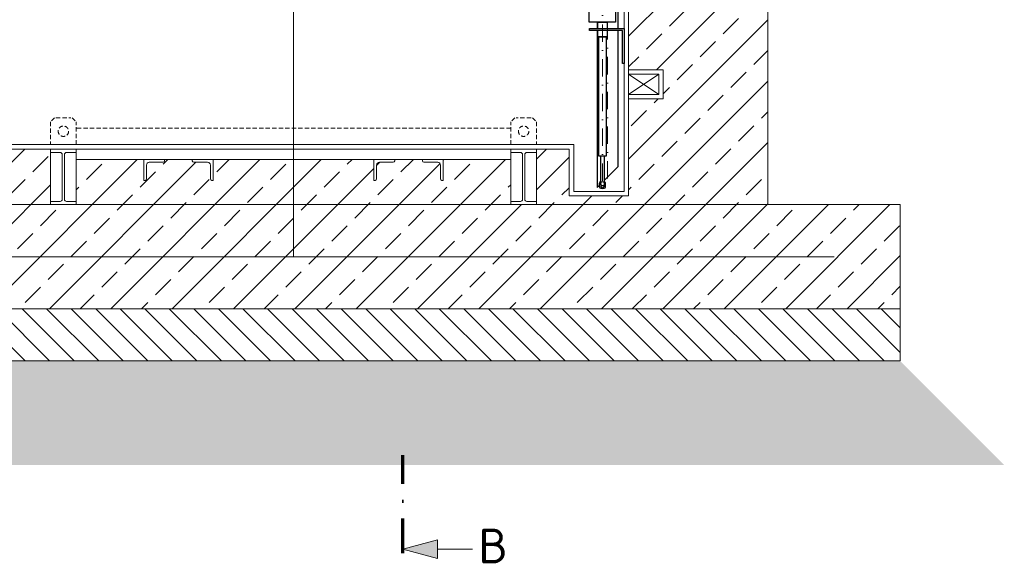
# Model space of a CAD drawing. Header units: millimetres. Extents: x -89243 to 29100, y -5468 to 8855.
# Tile 15 of 23: x 19521 to 22358, y -1783 to -217. Entities that reach past the tile are written whole.
import ezdxf
from ezdxf.enums import TextEntityAlignment as Align

# ---------------------------------------------------------------- set-up
doc = ezdxf.new("R2010")
doc.units = ezdxf.units.MM
doc.header["$MEASUREMENT"] = 0
for name, pattern in [('HIDDEN', [0.375, 0.25, -0.125]), ('STRICHPUNKT2', [0.5, 0.25, -0.125, 0, -0.125]), ('STRICHPUNKTX2', [2, 1, -0.5, 0, -0.5])]:
    doc.linetypes.add(name, pattern=pattern)
for name, color, linetype, lineweight in [('P------T7', 7, 'Continuous', 18), ('P-BS----Bem', 7, 'Continuous', 18), ('P-BS---Schnitt', 7, 'Continuous', 18), ('P-SSLEIX', 7, 'STRICHPUNKT2', 18), ('Verz. Bandstahl 30x3_5mm im Beton', 5, 'GRENZE1', 18)]:
    doc.layers.add(name, color=color, linetype=linetype, lineweight=lineweight)
doc.layers.add('P-MU050ENTL', color=7, linetype='Continuous')
doc.styles.get("Standard").update_dxf_attribs({"font": 'isocpeur.ttf'})
doc.linetypes.add('GRENZE1', pattern='A,6.35,-2.54,[133,ltypeshp.shx,S=2.54,R=0,X=-2.54,Y=0],-2.54,25.4', length=36.83)
doc.dimstyles.new('Kopie von ISO-25', dxfattribs={"dimscale": 20, "dimtxt": 2.5, "dimasz": 3, "dimexe": 1.25, "dimexo": 0.625, "dimgap": 1, "dimtad": 1, "dimtxsty": 'Standard', "dimcen": 2.5, "dimadec": 0, "dimazin": 0, "dimtfac": 1, "dimtmove": 0, "dimatfit": 1, "dimfxl": 0, "dimarcsym": 0})

# ---------------------------------------------------------------- blocks, each defined once
blk = doc.blocks.new('_Oblique')
at = {"color": 0, "linetype": 'ByBlock', "lineweight": -2}
blk.add_line((-0.5, -0.5), (0.5, 0.5), dxfattribs=at)
blk = doc.blocks.new('*D15')
at = {"layer": 'Defpoints', "color": 0, "lineweight": 0, "transparency": 16777216}
for p in [(19630, 1771.2), (18071.4, -576.8), (19836.4, -576.8)]:
    blk.add_point(p, dxfattribs=at)
at = {"layer": 'P-BS----Bem', "color": 0, "lineweight": -2, "transparency": 16777216}
for p, q in [((19030, 1771.2), (18046.4, 1771.2)), ((18071.4, 1771.2), (18071.4, -576.8)), ((19236.4, -576.8), (18046.4, -576.8))]:
    blk.add_line(p, q, dxfattribs=at)
at = {"layer": 'P-BS----Bem', "color": 0, "lineweight": -2, "transparency": 16777216, "xscale": 60, "yscale": 60, "zscale": 60}
for p, rotation in [((18071.4, 1771.2), 90), ((18071.4, -576.8), 270)]:
    blk.add_blockref('_Oblique', p, dxfattribs=dict(at, rotation=rotation))
at = {"layer": 'P-BS----Bem', "color": 0, "transparency": 16777216, "insert": (18026.4, 597.2), "char_height": 50, "attachment_point": 5, "rotation": 90}
blk.add_mtext('2348', dxfattribs=at)

msp = doc.modelspace()

# ---------------------------------------------------------------- hatches: boundary and pattern name
at = {"lineweight": 9}
h = msp.add_hatch(dxfattribs=at)
h.set_pattern_fill('ANSI33', color=256, scale=500)
h.set_pattern_definition([(45, (20310, 360.69), (-88.388, 88.388), []), (45, (20398.4, 360.69), (-88.3883, 88.3883), [62.5, -31.25])])
h.paths.add_polyline_path([(19344.506, 796.788), (19244.706, 796.788), (19244.706, 880.688), (19344.506, 880.688), (19344.506, 1442.688), (19244.706, 1442.688), (19244.706, 1526.588), (19344.506, 1526.588), (19344.506, 1616.388), (19257.706, 1703.188), (19257.706, 1716.188), (19257.706, 1743.688), (19280.113, 1743.688), (19280.113, 1771.188), (18943.206, 1754.388), (18943.206, -749.812), (18562.206, -749.812), (18562.206, -1049.812), (22057.806, -1049.812), (22057.806, -749.812), (21676.806, -749.812), (21676.806, 1754.388), (21339.898, 1771.188), (21339.898, 1743.688), (21362.306, 1743.688), (21362.306, 1716.188), (21362.306, 1703.188), (21275.506, 1616.388), (21275.506, 1526.588), (21375.306, 1526.588), (21375.306, 1442.688), (21275.506, 1442.688), (21275.506, 880.688), (21375.306, 880.688), (21375.306, 796.788), (21275.506, 796.788), (21275.506, -361.212), (21375.306, -361.212), (21375.306, -445.112), (21275.506, -445.112), (21275.506, -724.812), (21104.506, -724.812), (21104.506, -589.812), (21010.006, -589.812), (21010.006, -599.312), (21010.006, -740.312), (21010.006, -749.812), (20936.006, -749.812), (20936.006, -740.312), (20936.006, -619.812), (20741.506, -619.812), (20741.506, -679.812), (20737.506, -679.812, -0.41421356), (20733.506, -675.812), (20733.506, -635.812, 0.41421356), (20725.506, -627.812), (20685.506, -627.812, -0.41421356), (20681.506, -623.812), (20681.506, -619.812), (20601.506, -619.812), (20601.506, -623.812, -0.41421356), (20597.506, -627.812), (20557.506, -627.812, 0.41421356), (20549.506, -635.812), (20549.506, -675.812, -0.41421356), (20545.506, -679.812), (20541.506, -679.812), (20541.506, -619.812), (20078.506, -619.812), (20078.506, -679.812), (20074.506, -679.812, -0.41421356), (20070.506, -675.812), (20070.506, -635.812, 0.41421356), (20062.506, -627.812), (20022.506, -627.812, -0.41421356), (20018.506, -623.812), (20018.506, -619.812), (19938.506, -619.812), (19938.506, -623.812, -0.41421356), (19934.506, -627.812), (19894.506, -627.812, 0.41421356), (19886.506, -635.812), (19886.506, -675.812, -0.41421356), (19882.506, -679.812), (19878.506, -679.812), (19878.506, -619.812), (19684.006, -619.812), (19684.006, -740.312), (19684.006, -749.812), (19610.006, -749.812), (19610.006, -740.312), (19610.006, -589.812), (19344.506, -589.812), (19344.506, -445.112), (19244.706, -445.112), (19244.706, -361.212), (19344.506, -361.212)])
h = msp.add_hatch(dxfattribs=at)
h.set_pattern_fill('ANSI31', color=256, scale=400, angle=90)
h.set_pattern_definition([(135, (20310.006, -1124.81), (-35.3553, -35.3553), [])])
h.paths.add_polyline_path([(18562.206, -1049.812), (22057.806, -1049.812), (22057.806, -1199.812), (18562.206, -1199.812)])
h = msp.add_hatch(dxfattribs=at)
h.set_pattern_fill('GRAVEL', color=256, scale=50)
h.set_pattern_definition([(228.01279, (20346.0058, -1299.812), (-400, -450), [6.7268, -665.9544]), (184.96974, (20341.5058, -1304.812), (600, 50), [11.5434, -1142.7962]), (132.51045, (20330.0058, -1305.812), (500, -550), [8.1394, -805.8016]), (267.27369, (20310.5058, -1318.312), (50, 1000), [10.5119, -1040.6779]), (292.83365, (20310.0058, -1328.812), (-250, 600), [10.30775, -1020.46866]), (357.27369, (20314.0058, -1338.312), (-1000, 50), [10.5119, -1040.6779]), (37.69424, (20324.5058, -1338.8121), (-650, -500), [13.90145, -1376.2424]), (72.25533, (20335.5058, -1330.3121), (350, 1100), [13.1244, -1299.3161]), (121.42957, (20339.5058, -1317.812), (-400, 650), [10.5475, -1044.20366]), (175.23636, (20334.0058, -1308.812), (550, -50), [12.0416, -590.0381]), (222.39744, (20322.0058, -1307.8121), (-600, -550), [15.5724, -1541.66875]), (138.81407, (20360.006, -1318.812), (-350, 300), [5.31505, -526.1922]), (171.46923, (20356.0058, -1315.312), (650, -100), [10.11185, -1001.0756]), (225, (20346.006, -1313.812), (-6e-15, -50), [7.071, -63.6396]), (203.1986, (20342.506, -1307.812), (250, 100), [3.8079, -376.9808]), (291.8014, (20339.006, -1309.312), (-50, 150), [5.3851, -263.8731]), (30.96376, (20341.006, -1314.312), (150, 100), [8.7464, -282.8011]), (161.56505, (20348.506, -1309.812), (100, -50), [6.3245, -151.7893]), (16.38954, (20310.0058, -1309.312), (500, 150), [8.86, -877.14226]), (70.34618, (20318.5058, -1306.812), (-200, -550), [7.43305, -735.8704]), (293.1986, (20348.506, -1299.812), (-100, 250), [7.6158, -373.1729]), (343.61046, (20351.5058, -1306.812), (-500, 150), [8.86, -877.14226]), (339.44395, (20310.006, -1340.312), (-250, 100), [8.544, -418.6562]), (294.77514, (20318.0058, -1343.312), (-250, 550), [7.1589, -708.73215]), (66.8014, (20349.006, -1349.812), (100, 250), [7.6158, -373.1729]), (17.35402, (20352.0058, -1342.812), (-650, -200), [8.38155, -829.7712]), (69.44395, (20324.506, -1349.812), (-100, -250), [4.272, -422.9282]), (101.30993, (20346.006, -1349.812), (-50, 200), [2.5495, -252.4015]), (165.96376, (20345.506, -1347.312), (150, -50), [10.3078, -195.8475]), (186.009, (20335.5058, -1344.812), (500, 50), [9.5525, -945.69616]), (303.6901, (20341.006, -1318.812), (-50, 100), [7.2111, -173.0665]), (353.15723, (20345.0058, -1324.8121), (850, -100), [12.5897, -1246.3781]), (60.9454, (20357.506, -1326.312), (-200, -350), [5.1478, -509.6337]), (90, (20360.006, -1321.81), (-50, 50), [3, -47]), (120.25644, (20334.5058, -1343.312), (200, -350), [6.9462, -687.676]), (48.01279, (20331.0058, -1337.312), (400, 450), [13.4536, -659.2276]), (0, (20340.006, -1327.31), (50, 50), [13, -37]), (325.30485, (20353.0058, -1327.312), (500, -350), [7.9057, -782.6637]), (254.0546, (20359.506, -1331.812), (-50, -200), [7.2801, -356.7254]), (207.64598, (20357.5058, -1338.812), (-950, -500), [11.85325, -1173.4737]), (175.42608, (20347.0058, -1344.3121), (-650, 50), [12.53995, -1241.4537])])
h.paths.add_polyline_path([(22057.806, -1199.812), (18562.206, -1199.812), (18262.206, -1499.812), (22357.806, -1499.812)])
at = {"layer": 'P-BS---Schnitt', "linetype": 'Continuous', "lineweight": 18}
msp.add_hatch(color=0, dxfattribs=at).paths.add_polyline_path([(20625.291, -1742.111), (20725.291, -1768.906), (20725.291, -1715.316)])

# ---------------------------------------------------------------- linework, layer by layer
at = {"lineweight": 0}
for p, q in [((21676.806, 1754.388), (21676.806, -749.812)), ((21262.506, -711.812), (21262.506, 1716.188)), ((21275.506, -724.812), (21275.506, 1703.188)), ((21275.506, -432.112), (21362.306, -374.212)), ((21275.506, -374.212), (21362.306, -432.112)), ((21104.506, -589.812), (19344.506, -589.812)), ((21117.506, -576.812), (19357.506, -576.812)), ((19610.006, -589.812), (19610.006, -740.312)), ((19684.006, -740.312), (19684.006, -589.812)), ((20936.006, -740.312), (20936.006, -589.812)), ((21010.006, -589.812), (21010.006, -740.312)), ((21104.506, -589.812), (21104.506, -724.812)), ((21117.506, -711.812), (21117.506, -576.812)), ((21104.506, -724.812), (21275.506, -724.812)), ((21262.506, -711.812), (21117.506, -711.812)), ((20310.006, -749.812), (18562.206, -749.812)), ((20310.006, -749.812), (22057.806, -749.812)), ((22057.806, -749.812), (22057.806, -1049.812)), ((22057.806, -1049.812), (18562.206, -1049.812))]:
    msp.add_line(p, q, dxfattribs=at)
at = {"linetype": 'HIDDEN', "lineweight": 0, "ltscale": 50}
for p, q in [((19621.506, -499.812), (19610.006, -511.312)), ((19625.506, -499.812), (19668.506, -499.812)), ((19672.506, -499.812), (19684.006, -511.312)), ((20947.506, -499.812), (20936.006, -511.312)), ((20994.506, -499.812), (20951.506, -499.812)), ((20998.506, -499.812), (21010.006, -511.312)), ((19610.006, -511.312), (19610.006, -576.812)), ((19684.006, -576.812), (19684.006, -511.312)), ((20936.006, -529.812), (19684.006, -529.812)), ((20936.006, -576.812), (20936.006, -511.312)), ((21010.006, -511.312), (21010.006, -576.812))]:
    msp.add_line(p, q, dxfattribs=at)
for p, q in [((21191.304, -698.763), (21191.304, -688.17)), ((21195.054, -682.763), (21192.476, -685.342)), ((21195.054, -689.763), (21195.054, -697.467)), ((21195.054, -697.467), (21200.054, -702.763)), ((21195.304, -702.763), (21204.804, -702.763)), ((21205.054, -697.467), (21200.054, -702.763)), ((21205.054, -682.763), (21207.633, -685.342)), ((21205.054, -689.763), (21205.054, -697.467)), ((21208.804, -698.763), (21208.804, -688.17))]:
    msp.add_line(p, q)
for points in [[(21162.054, -178.685), (21238.054, -178.685), (21238.054, -224.335), (21162.054, -224.335)], [(21189.304, -266.755), (21210.804, -266.755), (21210.804, -610.124), (21189.304, -610.124)]]:
    msp.add_lwpolyline(points, close=True)
for points in [[(21186.604, -242.836), (21186.604, -224.335), (21213.504, -224.335), (21213.504, -242.836)], [(21257.506, -242.836), (21262.506, -242.836), (21262.506, -342.836), (21257.506, -342.836), (21257.506, -247.836), (21162.506, -247.836), (21162.506, -242.836), (21262.506, -242.836), (21262.506, -247.836)], [(21213.504, -247.836), (21213.504, -266.755), (21186.604, -266.755), (21186.604, -247.836)], [(21195.054, -689.763), (21195.054, -610.124)], [(21205.054, -610.124), (21205.054, -689.763)]]:
    msp.add_lwpolyline(points)
at = {"lineweight": 0}
msp.add_lwpolyline([(21275.506, -361.212), (21375.306, -361.212), (21375.306, -445.112), (21275.506, -445.112)], dxfattribs=at)
for points in [[(21362.306, -374.212), (21275.506, -374.212), (21275.506, -432.112), (21362.306, -432.112)], [(19684.006, -619.812), (20936.006, -619.812), (20936.006, -589.812), (19684.006, -589.812)], [(18562.206, -1049.812), (22057.806, -1049.812), (22057.806, -1199.812), (18562.206, -1199.812)]]:
    msp.add_lwpolyline(points, close=True, dxfattribs=at)
for points in [[(19610.006, -589.812), (19684.006, -589.812), (19684.006, -599.312), (19656.456, -599.312, 0.41421356), (19650.156, -605.612), (19650.156, -734.012, 0.41421356), (19656.456, -740.312), (19684.006, -740.312), (19684.006, -749.812), (19610.006, -749.812), (19610.006, -740.312), (19637.556, -740.312, 0.41421356), (19643.856, -734.012), (19643.856, -605.612, 0.41421356), (19637.556, -599.312), (19610.006, -599.312)], [(21010.006, -589.812), (20936.006, -589.812), (20936.006, -599.312), (20963.556, -599.312, -0.41421356), (20969.856, -605.612), (20969.856, -734.012, -0.41421356), (20963.556, -740.312), (20936.006, -740.312), (20936.006, -749.812), (21010.006, -749.812), (21010.006, -740.312), (20982.456, -740.312, -0.41421356), (20976.156, -734.012), (20976.156, -605.612, -0.41421356), (20982.456, -599.312), (21010.006, -599.312)], [(19878.506, -679.812), (19878.506, -619.812), (19938.506, -619.812), (19938.506, -623.812, -0.41421356), (19934.506, -627.812), (19894.506, -627.812, 0.41421356), (19886.506, -635.812), (19886.506, -675.812, -0.41421356), (19882.506, -679.812)], [(20078.506, -679.812), (20078.506, -619.812), (20018.506, -619.812), (20018.506, -623.812, 0.41421356), (20022.506, -627.812), (20062.506, -627.812, -0.41421356), (20070.506, -635.812), (20070.506, -675.812, 0.41421356), (20074.506, -679.812)], [(20541.506, -679.812), (20541.506, -619.812), (20601.506, -619.812), (20601.506, -623.812, -0.41421356), (20597.506, -627.812), (20557.506, -627.812, 0.41421356), (20549.506, -635.812), (20549.506, -675.812, -0.41421356), (20545.506, -679.812)], [(20741.506, -679.812), (20741.506, -619.812), (20681.506, -619.812), (20681.506, -623.812, 0.41421356), (20685.506, -627.812), (20725.506, -627.812, -0.41421356), (20733.506, -635.812), (20733.506, -675.812, 0.41421356), (20737.506, -679.812)]]:
    msp.add_lwpolyline(points, format="xyb", close=True, dxfattribs=at)
at = {"linetype": 'HIDDEN', "lineweight": 0, "ltscale": 50}
for centre in [(19647.006, -538.312), (20973.006, -538.312)]:
    msp.add_circle(centre, 15, dxfattribs=at)
for centre, radius, start, end in [((21195.304, -688.17), 4, 135, 180), ((21195.304, -698.763), 4, 180, 270), ((21197.873, -685.097), 4.33, 130.620748, 167.71139), ((21204.804, -698.763), 4, 270, 0), ((21204.804, -688.17), 4, 0, 45)]:
    msp.add_arc(centre, radius, start, end)
msp.add_ellipse((21200.054, -689.763), major_axis=(0, -6.286), ratio=0.79538887)
at = {"layer": 'P-BS---Schnitt', "color": 0, "linetype": 'STRICHPUNKTX2', "lineweight": 70, "ltscale": 100}
msp.add_line((20625.291, -1754.207), (20625.291, -1471.252), dxfattribs=at)
at = {"layer": 'P-BS---Schnitt', "color": 0, "linetype": 'Continuous', "lineweight": 18}
msp.add_line((20825.291, -1742.111), (20725.291, -1742.111), dxfattribs=at)
msp.add_lwpolyline([(20725.291, -1768.906), (20725.291, -1715.316), (20625.291, -1742.111), (20725.291, -1768.906)], dxfattribs=at)
at = {"layer": 'P-MU050ENTL', "linetype": 'Continuous', "ltscale": 10}
for points in [[(21244.87, -242.836), (21244.87, 20.665)], [(21184.57, -224.335), (21184.57, -242.836)], [(21184.57, -247.836), (21184.57, -700.363), (21191.304, -693.629)], [(21205.054, -679.879), (21244.87, -640.063), (21244.87, -247.836)]]:
    msp.add_lwpolyline(points, dxfattribs=at)
at = {"layer": 'P-SSLEIX', "color": 7, "linetype": 'STRICHPUNKT2', "ltscale": 200}
for p, q in [((21200.054, -130.304), (21200.054, -707.444)), ((21214.72, -224.335), (21214.72, -683.456))]:
    msp.add_line(p, q, dxfattribs=at)
at = {"layer": 'Verz. Bandstahl 30x3_5mm im Beton', "ltscale": 5}
for p, q in [((20310.006, -899.812), (20310.006, 526.188)), ((21867.306, -899.812), (18752.706, -899.812))]:
    msp.add_line(p, q, dxfattribs=at)

# ---------------------------------------------------------------- texts
at = {"layer": 'P------T7', "color": 0, "linetype": 'Continuous', "lineweight": 25}
msp.add_text('B', height=100, dxfattribs=at).set_placement((20842.671, -1732.969), align=Align.MIDDLE_LEFT)

# ---------------------------------------------------------------- dimensions: what is measured, and where the dimension line sits
at = {"layer": 'P-BS----Bem', "color": 0}
dim = msp.add_linear_dim(base=(18071.444, -576.812), p1=(19630.006, 1771.188), p2=(19836.386, -576.812), angle=90, dimstyle='Kopie von ISO-25', override={"dimexo": 30, "dimblk1": 'Oblique', "dimblk2": 'Oblique', "dimsah": 1}, dxfattribs=at)
dim.commit()
dim.dimension.update_dxf_attribs({"geometry": '*D15', "text_midpoint": (18026.444, 597.188)})

doc.saveas('drawing.dxf')
